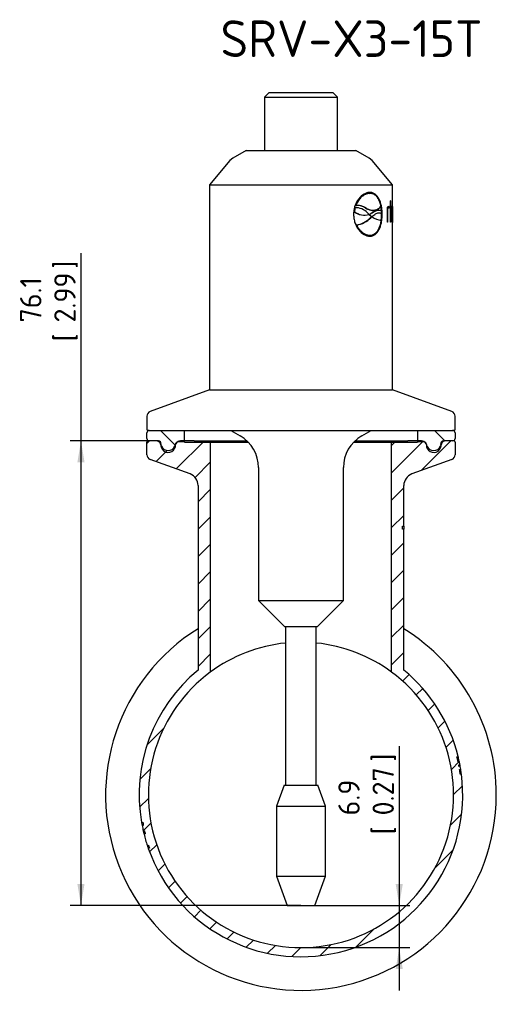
# Paper-space layout 'Sheet1' of a CAD drawing. Header units: millimetres. Extents: x 0 to 296, y -84 to 206.
# Tile 7 of 8: x 121 to 199, y 45 to 206. Entities that reach past the tile are written whole.
import ezdxf
from ezdxf.enums import TextEntityAlignment as Align

# ---------------------------------------------------------------- set-up
doc = ezdxf.new("R2010")
doc.units = ezdxf.units.MM
for name, color, linetype in [('Default', 7, 'Continuous'), ('FTP-15T-20T', 7, 'Continuous'), ('SRV-HD-X3-15T', 7, 'Continuous'), ('TC-15T-SEAL', 7, 'Continuous')]:
    doc.layers.add(name, color=color, linetype=linetype)
doc.styles.add('SEACAD_Solid_Edge_ISO', font='seiso.ttf')
doc.dimstyles.new('Rheonics_Publish', dxfattribs={"dimtxt": 3.5, "dimasz": 3.5, "dimexe": 1.75, "dimexo": 0, "dimgap": 0.875, "dimtad": 1, "dimdec": 1, "dimlfac": 1.25, "dimdsep": 46, "dimtxsty": 'SEACAD_Solid_Edge_ISO', "dimblk1": '_SE_FILLED', "dimblk2": '_SE_FILLED', "dimsah": 1, "dimcen": 1.75, "dimazin": 0, "dimtfac": 0.5, "dimtdec": 3, "dimtmove": 0, "dimatfit": 3, "dimfxl": 1, "dimarcsym": 0})
pattern_1 = [(135, (0, 0), (-2.245064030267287, -2.245064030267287), [])]

# ---------------------------------------------------------------- blocks, each defined once
blk = doc.blocks.new('SE11')
at = {"layer": 'FTP-15T-20T', "linetype": 'Continuous'}
h = blk.add_hatch(dxfattribs=at)
h.set_pattern_fill('LINE', angle=45, style=0)
h.set_pattern_definition([(45, (0, 0), (-2.245064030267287, 2.245064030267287), [])])
edge = h.paths.add_edge_path()
edge.add_line((142.0327463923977, 134.3990422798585), (148.5904027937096, 132.0122505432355))
edge.add_arc((147.9063625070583, 130.1328653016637), 2, 0, 69.99999999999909, ccw=False)
edge.add_line((149.9063625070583, 130.1328653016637), (149.9063625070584, 99.91057699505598))
edge.add_arc((166.7563625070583, 79.4575209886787), 26.5, 129.4829858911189, 189.7910476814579)
edge.add_line((140.6423487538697, 74.95104945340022), (140.8394356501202, 74.98506055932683))
edge.add_arc((166.7563625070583, 79.4575209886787), 26.3, 189.7910476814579, 190.9144113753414)
edge.add_line((140.9321000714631, 74.47781520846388), (140.7357178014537, 74.43994696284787))
edge.add_arc((166.7563625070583, 79.4575209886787), 26.5, 190.9144108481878, 192.9014659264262)
edge.add_line((140.9253422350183, 73.5407320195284), (141.120293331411, 73.58538703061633))
edge.add_arc((166.7563625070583, 79.4575209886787), 26.3, 192.9014659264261, 194.0190365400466)
edge.add_line((141.2397002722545, 73.08649686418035), (141.0456572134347, 73.03804801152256))
edge.add_arc((166.7563625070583, 79.4575209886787), 26.5, 194.0190365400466, 198.2725039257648)
edge.add_line((141.5925971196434, 71.14879596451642), (141.782512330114, 71.21150332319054))
edge.add_arc((166.7563625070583, 79.4575209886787), 26.3, 198.272503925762, 199.2970894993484)
edge.add_line((141.9339559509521, 70.76625337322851), (141.7451924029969, 70.70016008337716))
edge.add_arc((166.7563625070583, 79.4575209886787), 26.5, 199.2970894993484, 367.3831406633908)
edge.add_line((193.0366514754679, 82.86287144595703), (192.8383096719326, 82.83717068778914))
edge.add_arc((166.7563625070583, 79.4575209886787), 26.3, 7.38314066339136, 9.144833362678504)
edge.add_line((192.7220828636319, 83.63739734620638), (192.9195408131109, 83.66918347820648))
edge.add_arc((166.7563625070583, 79.4575209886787), 26.5, 9.144833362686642, 10.08138433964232)
edge.add_line((192.8472053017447, 84.09626244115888), (192.6502932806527, 84.0612530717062))
edge.add_arc((166.7563625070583, 79.4575209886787), 26.3, 10.08138433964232, 10.77684989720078)
edge.add_line((192.5925062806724, 84.37521098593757), (192.7889788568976, 84.41260786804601))
edge.add_arc((166.7563625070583, 79.4575209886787), 26.5, 10.77684989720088, 12.05324817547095)
edge.add_line((192.6721422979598, 84.99126816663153), (192.476551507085, 84.94950403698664))
edge.add_arc((166.7563625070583, 79.4575209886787), 26.3, 12.05324817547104, 13.7331159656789)
edge.add_line((192.3044999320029, 85.70113165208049), (192.4987823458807, 85.74861158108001))
edge.add_arc((166.7563625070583, 79.4575209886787), 26.5, 13.73311596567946, 50.51701410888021)
edge.add_line((183.6063625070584, 99.91057699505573), (183.6063625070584, 123.0026518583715))
edge.add_line((183.6063625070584, 123.0026518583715), (183.4063625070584, 123.0026518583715))
edge.add_line((183.4063625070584, 123.0026518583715), (183.4063625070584, 123.4945750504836))
edge.add_line((183.4063625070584, 123.4945750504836), (183.6063625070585, 123.4945750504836))
edge.add_line((183.6063625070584, 123.4945750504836), (183.6063625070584, 130.1328653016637))
edge.add_arc((185.6063625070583, 130.1328653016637), 2, 110.00000000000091, 180.0000000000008, ccw=False)
edge.add_line((184.9223222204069, 132.0122505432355), (191.4799786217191, 134.3990422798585))
edge.add_arc((191.2063625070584, 135.1507963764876), 0.800000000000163, 290.0000000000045, 360)
edge.add_line((192.0063625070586, 135.1507963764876), (192.0063625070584, 137.2406303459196))
edge.add_arc((191.8063625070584, 137.2406303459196), 0.2, 0, 90)
edge.add_line((191.8063625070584, 137.4406303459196), (190.5092933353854, 137.4406303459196))
edge.add_arc((190.5092933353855, 136.6406303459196), 0.800000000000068, 90, 156.9999999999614)
edge.add_line((189.7728894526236, 136.9532152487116), (189.6109683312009, 136.5717529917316))
edge.add_arc((188.5063625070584, 137.0406303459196), 1.199999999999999, 203.000000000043, 336.999999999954, ccw=False)
edge.add_line((187.4017566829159, 136.5717529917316), (187.2398355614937, 136.9532152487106))
edge.add_arc((186.5034316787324, 136.6406303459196), 0.799999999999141, 22.99999999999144, 90)
edge.add_line((186.5034316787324, 137.4406303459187), (184.2563625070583, 137.4406303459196))
edge.add_line((184.2563625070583, 137.4406303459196), (184.2563625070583, 137.4575209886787))
edge.add_line((184.2563625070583, 137.4575209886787), (181.6063625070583, 137.4575209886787))
edge.add_line((181.6063625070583, 137.4575209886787), (181.6063625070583, 99.56914697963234))
edge.add_arc((166.7563625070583, 79.4575209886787), 25, -233.55862284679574, 53.55862284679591, ccw=False)
edge.add_line((151.9063625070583, 99.56914697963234), (151.9063625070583, 137.4575209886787))
edge.add_line((151.9063625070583, 137.4575209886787), (149.2563625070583, 137.4575209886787))
edge.add_line((149.2563625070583, 137.4575209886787), (149.2563625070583, 137.4406303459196))
edge.add_line((149.2563625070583, 137.4406303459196), (147.0092933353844, 137.4406303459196))
edge.add_arc((147.0092933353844, 136.6406303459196), 0.799999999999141, 90, 157.0000000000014)
edge.add_line((146.2728894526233, 136.9532152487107), (146.1109683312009, 136.5717529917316))
edge.add_arc((145.0063625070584, 137.0406303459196), 1.199999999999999, 203.000000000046, 336.999999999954, ccw=False)
edge.add_line((143.9017566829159, 136.5717529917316), (143.7398355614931, 136.9532152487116))
edge.add_arc((143.0034316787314, 136.6406303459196), 0.800000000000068, 23.00000000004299, 90)
edge.add_line((143.0034316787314, 137.4406303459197), (141.7063625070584, 137.4406303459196))
edge.add_arc((141.7063625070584, 137.2406303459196), 0.2, 90, 180)
edge.add_line((141.5063625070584, 137.2406303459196), (141.5063625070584, 135.1507963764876))
edge.add_arc((142.3063625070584, 135.1507963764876), 0.800000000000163, 179.999999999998, 249.9999999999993)
at = {"layer": 'TC-15T-SEAL', "linetype": 'Continuous'}
h = blk.add_hatch(dxfattribs=at)
h.set_pattern_fill('LINE', angle=135, style=0)
h.set_pattern_definition(pattern_1)
edge = h.paths.add_edge_path()
edge.add_arc((145.0063625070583, 136.7406291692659), 1.200000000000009, 169.1930771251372, 169.7959058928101)
edge.add_arc((145.0063625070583, 136.7406291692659), 1.200000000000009, 169.7959058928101, 177.4642959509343)
edge.add_arc((145.0063625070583, 136.7406291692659), 1.200000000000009, 177.4642959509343, 270)
edge.add_arc((145.0063625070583, 136.7406291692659), 1.200000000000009, 270, 362.5357040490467)
edge.add_arc((145.0063625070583, 136.7406291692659), 1.200000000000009, 2.535704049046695, 4.077313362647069)
edge.add_arc((146.6023129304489, 136.8543931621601), 0.3999999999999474, 109.22293410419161, 184.0773133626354, ccw=False)
edge.add_arc((146.6023129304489, 136.8543931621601), 0.3999999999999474, 90, 109.22293410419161, ccw=False)
edge.add_line((146.6023129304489, 137.2543931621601), (146.6075487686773, 137.2543588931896))
edge.add_line((146.6075487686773, 137.2543588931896), (147.6563625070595, 137.2406291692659))
edge.add_line((147.6563625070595, 137.2406291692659), (147.6563625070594, 137.4406303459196))
edge.add_line((147.6563625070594, 137.4406303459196), (147.6563625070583, 139.1406303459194))
edge.add_line((147.6563625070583, 139.1406303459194), (147.0092933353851, 139.1406303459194))
edge.add_line((147.0092933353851, 139.1406303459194), (143.4347391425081, 139.1406303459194))
edge.add_line((143.4347391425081, 139.1406303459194), (141.9063625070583, 139.1406291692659))
edge.add_arc((141.9063625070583, 138.7406291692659), 0.4000000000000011, 90, 180)
edge.add_line((141.5063625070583, 138.7406291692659), (141.5063625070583, 137.8406291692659))
edge.add_arc((141.9063625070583, 137.8406291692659), 0.3999999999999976, 180, 270)
edge.add_line((141.9063625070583, 137.4406291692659), (143.0034316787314, 137.4406303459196))
edge.add_line((143.0034316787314, 137.4406303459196), (143.4347391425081, 137.4406291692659))
edge.add_arc((143.4347391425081, 137.0406291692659), 0.3999999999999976, -10.806922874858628, 90, ccw=False)
h = blk.add_hatch(dxfattribs=at)
h.set_pattern_fill('LINE', angle=135, style=0)
h.set_pattern_definition(pattern_1)
edge = h.paths.add_edge_path()
edge.add_arc((191.6063625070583, 138.7406291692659), 0.3999999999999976, 0, 90)
edge.add_line((191.6063625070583, 139.1406291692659), (190.0779858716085, 139.1406303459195))
edge.add_line((190.0779858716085, 139.1406303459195), (186.5034316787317, 139.1406303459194))
edge.add_line((186.5034316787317, 139.1406303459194), (185.8563625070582, 139.1406303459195))
edge.add_line((185.8563625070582, 139.1406303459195), (185.8563625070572, 137.4406303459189))
edge.add_line((185.8563625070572, 137.4406303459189), (185.8563625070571, 137.2406291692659))
edge.add_line((185.8563625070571, 137.2406291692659), (186.9051762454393, 137.2543588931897))
edge.add_line((186.9051762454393, 137.2543588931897), (186.9104120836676, 137.2543931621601))
edge.add_arc((186.9104120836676, 136.8543931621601), 0.4000000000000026, 70.77706589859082, 90, ccw=False)
edge.add_arc((186.9104120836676, 136.8543931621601), 0.4000000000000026, -4.077313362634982, 70.77706589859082, ccw=False)
edge.add_arc((188.5063625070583, 136.7406291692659), 1.199999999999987, 175.9226866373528, 177.4642959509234)
edge.add_arc((188.5063625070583, 136.7406291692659), 1.199999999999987, 177.4642959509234, 270)
edge.add_arc((188.5063625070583, 136.7406291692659), 1.199999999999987, 270, 362.5357040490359)
edge.add_arc((188.5063625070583, 136.7406291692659), 1.199999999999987, 2.535704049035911, 10.20409410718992)
edge.add_arc((188.5063625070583, 136.7406291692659), 1.199999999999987, 10.20409410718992, 10.80692287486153)
edge.add_arc((190.0779858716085, 137.0406291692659), 0.4000000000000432, 90, 190.8069228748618, ccw=False)
edge.add_line((190.0779858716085, 137.440629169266), (190.5092933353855, 137.4406303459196))
edge.add_line((190.5092933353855, 137.4406303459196), (191.6063625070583, 137.4406303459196))
edge.add_arc((191.6063625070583, 137.8406291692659), 0.4000000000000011, 270, 360)
edge.add_line((192.0063625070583, 137.8406291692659), (192.0063625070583, 138.7406291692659))
at = {"layer": 'FTP-15T-20T', "color": 7, "linetype": 'Continuous'}
for p, q in [((141.5063625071, 135.1507963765), (141.5063625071, 137.2406303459)), ((143.0034316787, 137.4406303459), (141.7063625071, 137.4406303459)), ((149.2563625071, 137.4406303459), (147.0092933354, 137.4406303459)), ((149.2563625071, 137.4406303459), (149.2563625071, 137.4575209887)), ((149.2563625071, 137.4575209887), (151.9063625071, 137.4575209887)), ((151.9063625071, 137.4575209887), (157.8793595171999, 137.4575209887)), ((151.9063625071, 137.4575209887), (151.9063625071, 99.5691469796)), ((175.6333654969, 137.4575209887), (181.6063625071, 137.4575209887)), ((181.6063625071, 99.5691469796), (181.6063625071, 137.4575209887)), ((181.6063625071, 137.4575209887), (184.2563625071, 137.4575209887)), ((184.2563625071, 137.4575209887), (184.2563625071, 137.4406303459)), ((186.5034316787, 137.4406303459), (184.2563625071, 137.4406303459)), ((191.8063625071, 137.4406303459), (190.5092933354, 137.4406303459)), ((192.0063625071, 137.2406303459), (192.0063625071, 135.1507963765)), ((143.9017566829, 136.5717529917), (143.7398355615, 136.9532152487)), ((146.1109683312, 136.5717529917), (146.2728894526, 136.9532152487)), ((187.2398355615, 136.9532152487), (187.4017566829, 136.5717529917)), ((189.7728894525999, 136.9532152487), (189.6109683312, 136.5717529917)), ((148.5904027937, 132.0122505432), (142.0327463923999, 134.3990422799)), ((191.4799786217, 134.3990422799), (184.9223222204, 132.0122505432)), ((149.9063625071, 130.1328653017), (149.9063625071, 99.91057699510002)), ((183.6063625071, 123.4945750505), (183.6063625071, 130.1328653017)), ((183.4063625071, 123.0026518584), (183.4063625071, 123.4945750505)), ((183.4063625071, 123.4945750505), (183.6063625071, 123.4945750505)), ((183.6063625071, 123.0026518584), (183.4063625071, 123.0026518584)), ((183.6063625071, 99.91057699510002), (183.6063625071, 123.0026518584)), ((192.304499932, 85.70113165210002), (192.4987823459, 85.7486115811)), ((140.7584078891, 84.59136513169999), (140.7597266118, 84.59803867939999)), ((192.672142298, 84.9912681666), (192.4765515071, 84.949504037)), ((192.5925062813, 84.3752109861), (192.7889788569, 84.412607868)), ((192.8472053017, 84.0962624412), (192.6502932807, 84.0612530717)), ((192.8472053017, 84.0962624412), (192.7885888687, 84.4125336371)), ((192.7220828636, 83.6373973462), (192.9195408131, 83.6691834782)), ((193.0366514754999, 82.86287144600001), (192.8383096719, 82.8371706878)), ((193.0283496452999, 82.9260721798), (193.0276291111, 82.931790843)), ((140.6423487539, 74.9510494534), (140.8394356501, 74.9850605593)), ((140.9321000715, 74.4778152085), (140.7357178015, 74.4399469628)), ((140.925342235, 73.5407320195), (141.1202933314, 73.5853870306)), ((141.1800497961, 73.3303496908), (140.9855531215, 73.2837552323)), ((141.2287925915, 73.1353538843), (141.0323204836, 73.0866955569)), ((141.2397002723, 73.0864968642), (141.0456572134, 73.0380480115)), ((141.5925971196, 71.1487959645), (141.7825123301, 71.21150332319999)), ((141.6103981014, 71.0911869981), (141.8025322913, 71.1551136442)), ((141.933955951, 70.7662533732), (141.745192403, 70.70016008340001))]:
    blk.add_line(p, q, dxfattribs=at)
for centre, radius, start, end in [((141.7063625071, 137.2406303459), 0.2000000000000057, 90, 180), ((143.0034316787, 136.6406303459), 0.8000000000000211, 23, 90), ((147.0092933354, 136.6406303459), 0.7999999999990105, 90, 157), ((186.5034316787, 136.6406303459), 0.7999999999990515, 23, 90), ((190.5092933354, 136.6406303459), 0.8000000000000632, 90, 157), ((191.8063625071, 137.2406303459), 0.1999999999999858, 0, 90), ((145.0063625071, 137.0406303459), 1.199999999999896, 203, 337), ((188.5063625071, 137.0406303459), 1.199999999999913, 203, 337), ((142.3063625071, 135.1507963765), 0.8000000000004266, 180, 250), ((191.2063625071, 135.1507963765), 0.8000000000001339, 290, 0), ((147.9063625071, 130.1328653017), 2, 0, 70), ((185.6063625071, 130.1328653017), 1.999999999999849, 110, 180), ((246.5010730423, 121.3751881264), 62.9304092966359, 178.0700126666, 178.5171704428), ((166.7563625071, 79.45752098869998), 32.0000000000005, 121.7734896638, 0), ((166.7563625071, 79.45752098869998), 32.0000000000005, 0, 58.22651033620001), ((166.7563625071, 79.45752098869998), 25.00000000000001, 95.76211760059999, 126.4413771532), ((166.7563625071, 79.45752098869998), 25.00000000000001, 53.5586228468, 84.2376306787), ((166.7563625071, 79.45752098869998), 26.5, 129.4829858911, 189.7910476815), ((166.7563625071, 79.45752098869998), 25, 126.4413771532, 53.5586228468), ((166.7563625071, 79.45752098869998), 26.5, 13.7331159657, 50.5170141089), ((166.7563625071, 79.45752098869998), 26.3, 12.0532481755, 13.7331159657), ((166.756362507, 79.45752098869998), 26.50000000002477, 12.0532481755, 13.7384506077), ((166.7563625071, 79.45752098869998), 26.30000000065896, 10.0813843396, 10.7768498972), ((166.7563625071, 79.45752098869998), 26.50000000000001, 10.7768498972, 12.0532481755), ((166.756362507, 79.45752098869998), 26.50000000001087, 10.5511881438, 10.7769706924), ((166.756362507, 79.45752098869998), 26.50000000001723, 10.0939302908, 10.5511881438), ((166.7563625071, 79.45752098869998), 26.49999999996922, 9.1448333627, 10.0813843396), ((166.7563625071, 79.45752098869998), 26.49999999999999, 199.2970894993, 7.3831406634), ((166.7563625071, 79.45752098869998), 26.3, 7.3831406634, 9.1448333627), ((166.7563625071, 79.45752098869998), 26.49999999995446, 7.377621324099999, 9.1448333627), ((166.7596765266, 79.45823997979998), 26.50338801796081, 189.7913610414, 190.9145799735), ((166.7563599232, 79.457527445), 26.50000000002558, 190.7777758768, 190.9126765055), ((166.7563625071, 79.45752098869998), 26.50000000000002, 190.9144108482, 192.9014659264), ((166.7563625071, 79.45752098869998), 26.3, 189.7910476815, 190.9144113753), ((166.7596765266, 79.45823997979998), 26.50338801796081, 193.4719696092, 193.9138073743), ((166.7563625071, 79.45752098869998), 26.5, 194.01903654, 198.2725039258), ((166.7563625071, 79.45752098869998), 26.29999999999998, 192.9014659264, 194.01903654), ((166.7578028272, 79.4526901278), 26.49999999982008, 198.2616093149, 198.3942387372), ((166.7574009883, 79.4540578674), 26.49999999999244, 198.400305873, 199.3023278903), ((166.7563625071, 79.45752098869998), 26.29999999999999, 198.2725039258, 199.2970894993)]:
    blk.add_arc(centre, radius, start, end, dxfattribs=at)
blk.add_open_spline([(140.9245481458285, 73.54414769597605), (140.9261984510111, 73.5369525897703), (140.9289292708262, 73.52506883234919), (140.9380420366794, 73.4855133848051), (140.9450927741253, 73.45503093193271), (140.9629374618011, 73.37880759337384), (140.9741693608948, 73.33127383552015), (140.9855531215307, 73.28375523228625)], degree=3, knots=[0.3160010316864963, 0.3160010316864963, 0.3160010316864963, 0.3160010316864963, 0.499999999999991, 0.499999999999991, 0.7499999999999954, 0.7499999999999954, 1, 1, 1, 1], dxfattribs=at)
blk.add_open_spline([(141.0327519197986, 73.08975812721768), (141.0327391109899, 73.0898020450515), (141.0370654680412, 73.07245891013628), (141.0456572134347, 73.03804801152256)], degree=3, dxfattribs=at)
at = {"layer": 'SRV-HD-X3-15T', "color": 7, "linetype": 'Continuous'}
for p, q in [((161.5563625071, 194.4967865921), (160.7563625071, 193.6967865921)), ((160.7563625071, 193.6967865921), (172.7563625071, 193.6967865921)), ((160.7563625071, 193.6967865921), (160.7563625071, 184.9967865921)), ((161.5563625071, 194.4967865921), (171.9563625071, 194.4967865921)), ((172.7563625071, 193.6967865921), (171.9563625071, 194.4967865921)), ((172.7563625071, 184.9967865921), (172.7563625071, 193.6967865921)), ((157.7563625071, 184.9967865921), (155.5763625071, 183.7381630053)), ((157.7563625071, 184.9967865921), (175.7563625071, 184.9967865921)), ((177.9363625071, 183.7381630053), (175.7563625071, 184.9967865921)), ((155.1127610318, 183.3467865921), (151.7563625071, 179.3467865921)), ((155.5763625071, 183.7381630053), (155.1127610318, 183.3467865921)), ((178.3999639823, 183.3467865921), (177.9363625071, 183.7381630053)), ((181.7563625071, 179.3467865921), (178.3999639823, 183.3467865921)), ((151.7563625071, 179.3467865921), (181.7563625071, 179.3467865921)), ((151.7563625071, 179.3467865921), (151.7563625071, 145.7713252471)), ((181.7563625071, 175.8028660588), (181.7563625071, 179.3467865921)), ((177.9526428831, 177.971945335), (178.0360960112, 177.9699089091)), ((175.6764287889, 175.9962944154), (175.7640322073, 175.994156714)), ((181.1038037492, 175.8122009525), (181.2000438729, 175.8122488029)), ((181.4313860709, 176.7327839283), (181.3711762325, 176.7327839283)), ((181.3711762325, 176.7327839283), (181.3711762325, 173.2332863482)), ((181.4313860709, 176.7327839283), (181.4313860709, 175.6558865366)), ((175.4347173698, 174.9687794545), (175.5229488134, 174.966626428)), ((175.5491999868, 175.603794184), (175.6371296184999, 175.6016485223)), ((175.9299755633, 175.6216418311), (175.8427801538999, 175.6237695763)), ((177.0973872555, 174.3926335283), (177.1820161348, 174.3905684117)), ((177.2732878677, 175.5917075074), (177.3576296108, 175.5896493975)), ((177.908597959, 174.4974353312), (177.9494766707, 174.4964378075)), ((177.9150607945, 174.5255938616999), (177.9766877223, 174.5210883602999)), ((177.9494766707, 174.4964378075), (177.922479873, 174.501531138)), ((178.3008452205, 174.1463616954), (178.3307863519, 174.146361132)), ((178.3008452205, 174.1463616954), (178.383976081, 174.1443331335)), ((178.3133285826, 174.1580839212), (178.3964497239, 174.1560555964)), ((178.3307863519, 174.146361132), (178.4138941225, 174.1443331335)), ((178.3664322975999, 174.7733834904), (178.4495135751, 174.7713561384)), ((178.383976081, 174.1443331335), (178.4138941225, 174.1443331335)), ((178.4513671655, 175.2102460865), (178.5224712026, 175.2085110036)), ((178.5276424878, 175.2083848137), (178.5343906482, 175.2082201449)), ((179.5131538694, 175.1924433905), (179.4302781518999, 175.1944657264)), ((179.8992072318, 174.6549484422), (179.9824624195, 174.6529168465)), ((179.9667336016, 174.5366871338), (180.0553938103, 174.5366871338)), ((180.8640168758, 175.4908172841), (180.9586991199, 175.4908172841)), ((180.8666074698, 175.6512865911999), (180.8666074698, 173.2332860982)), ((180.9586991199, 175.4908172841), (180.9586991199, 173.2332860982)), ((181.0350274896, 175.5899553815), (181.1308574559, 175.5899553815)), ((181.3711762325, 175.6558865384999), (181.4313860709, 175.6558865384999)), ((181.3711762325, 175.4198054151), (181.4313860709, 175.4198054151)), ((181.4313860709, 175.4198054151), (181.4313860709, 173.2332860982)), ((181.4459970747, 175.5851033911), (181.5445852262, 175.5851033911)), ((181.6464923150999, 174.9854486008), (181.6777288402, 174.9854486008)), ((181.6466652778, 174.9711693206), (181.6466652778, 173.2332863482)), ((181.6777288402, 174.9854486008), (181.6777288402, 173.2332860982)), ((181.7302147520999, 174.5695434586), (181.742917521, 174.5694510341)), ((181.7304723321, 174.3569705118), (181.7435056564, 174.3568577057)), ((181.7563625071, 174.6615868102), (181.7563625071, 175.5791524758)), ((181.7563625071, 173.4634739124), (181.7563625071, 174.4490749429)), ((175.8014759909, 172.7875805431), (175.888768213, 172.7854504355)), ((178.1056261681, 173.9546101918), (178.1889257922, 173.9525775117)), ((180.9586991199, 173.2332860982), (180.8666074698, 173.2332860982)), ((181.4313860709, 173.2332860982), (181.3711762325, 173.2332860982)), ((181.6777288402, 173.2332860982), (181.6466652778, 173.2332860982)), ((181.7563625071, 145.7713252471), (181.7563625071, 173.2190331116)), ((177.9526428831, 171.1059877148), (178.0360960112, 171.1039512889)), ((151.7563625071, 145.7713252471), (142.0327463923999, 142.232218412)), ((151.7563625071, 145.7713252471), (181.7563625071, 145.7713252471)), ((191.4799786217, 142.232218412), (181.7563625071, 145.7713252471)), ((141.5063625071, 141.4804643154), (141.5063625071, 139.3406303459)), ((192.0063625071, 139.3406303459), (192.0063625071, 141.4804643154)), ((141.7063625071, 139.1406303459), (191.8063625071, 139.1406303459)), ((155.2601364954, 139.1406303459), (156.8063625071, 138.2479163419)), ((176.7063625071, 138.2479163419), (178.2525885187, 139.1406303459)), ((159.8063625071, 133.0517639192), (159.8063625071, 111.2967865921)), ((173.7063625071, 111.2967865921), (173.7063625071, 133.0517639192)), ((159.8063625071, 111.2967865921), (173.7063625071, 111.2967865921)), ((159.8063625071, 111.2967865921), (164.0563625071, 107.0467865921)), ((169.4563625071, 107.0467865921), (173.7063625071, 111.2967865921)), ((164.0563625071, 107.0467865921), (169.4563625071, 107.0467865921)), ((164.2468425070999, 107.0467865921), (164.2468425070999, 81.0442465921)), ((169.2658825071, 81.0442465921), (169.2658825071, 107.0467865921)), ((164.0063625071, 81.0442465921), (162.7563625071, 77.60989981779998)), ((164.0063625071, 81.0442465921), (169.5063625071, 81.0442465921)), ((170.7563625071, 77.60989981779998), (169.5063625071, 81.0442465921)), ((162.7563625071, 77.60989981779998), (170.7563625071, 77.60989981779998)), ((162.7563625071, 77.60989981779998), (162.7563625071, 66.1765085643)), ((170.7563625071, 66.1765085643), (170.7563625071, 77.60989981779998)), ((162.7563625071, 66.1765085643), (170.7563625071, 66.1765085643)), ((162.7563625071, 66.1765085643), (164.5063625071, 61.3684230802)), ((169.0063625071, 61.3684230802), (170.7563625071, 66.1765085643)), ((164.5063625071, 61.3684230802), (169.0063625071, 61.3684230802))]:
    blk.add_line(p, q, dxfattribs=at)
for centre, radius, start, end in [((175.9564044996, 173.4107042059), 2.590604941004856, 57.2559436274, 94.2585711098), ((175.9078384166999, 173.5560370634), 2.4512050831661, 56.1478106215, 88.43359492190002), ((181.1865803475, 175.4518546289), 0.3770354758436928, 97.05432960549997, 148.0656326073), ((-60.6238851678, 192.3573029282), 242.2932436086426, 356.0318077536, 356.0845987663), ((-62.1499108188, 192.4691366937), 243.919356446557, 356.0285851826, 356.0844715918), ((210.0235592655, 174.6252763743), 28.29384755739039, 177.5978720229, 180.2365608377), ((179.6166349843, 174.5426761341), 4.203569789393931, 165.3784922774, 174.1821053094), ((177.1090875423, 177.1768937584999), 2.771152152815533, 232.8276645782, 269.764088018), ((179.7147785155, 174.5406863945), 4.213414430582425, 165.4156050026, 174.1979774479), ((177.1937857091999, 177.1644417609), 2.76081295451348, 232.756950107, 285.304088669), ((175.7836000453, 173.1179133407), 2.488050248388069, 41.64808938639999, 93.3749286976), ((181.5932834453, 178.8745457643), 5.695849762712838, 226.0860568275, 229.7763868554), ((181.3317883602, 178.5896601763), 5.361899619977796, 229.9042237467, 235.7402230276), ((177.158729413, 176.4846525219), 2.094513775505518, 291.0161771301, 305.2119673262), ((181.4090226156, 178.5756795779), 5.348707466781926, 229.6992047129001, 235.7202663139), ((177.2418545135, 176.4811779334), 2.093306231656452, 290.5509098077, 305.2338278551), ((183.4721536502, 168.686287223), 7.520295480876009, 133.4441338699, 135.5290666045), ((183.5436850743, 168.7008935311), 7.500242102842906, 133.4671828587, 135.5567930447), ((180.4965944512, 177.1602778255), 3.665182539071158, 235.3724703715, 260.8646424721), ((172.9621479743, 174.5434222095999), 7.021168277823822, 0.8935599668, 4.061106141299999), ((181.0480690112, 175.3703956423), 0.2199467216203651, 93.39928997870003, 146.8040763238), ((181.1463262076, 175.3640432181), 0.2264411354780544, 93.91706640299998, 145.9542708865), ((181.1314323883, 175.4875956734), 0.1023613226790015, 59.29294599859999, 90.3218146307), ((205.0840099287, 174.2621567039), 23.35535582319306, 179.3957579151, 182.5722719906), ((210.9599577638, 174.7399190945), 29.21753528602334, 178.305271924, 180.3336701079), ((175.2024827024, 176.8283550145), 4.084929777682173, 278.4319643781, 315.2915762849), ((175.2873056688, 176.8209269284), 4.080052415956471, 278.4771745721, 315.3303743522), ((142.3063625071, 141.4804643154), 0.7999999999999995, 110, 180), ((191.2063625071, 141.4804643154), 0.8000000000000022, 0, 70), ((141.7063625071, 139.3406303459), 0.1999999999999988, 180, 270), ((191.8063625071, 139.3406303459), 0.2000000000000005, 270, 0), ((153.8063625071, 133.0517639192), 6, 0, 60), ((179.7063625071, 133.0517639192), 6, 120, 180)]:
    blk.add_arc(centre, radius, start, end, dxfattribs=at)
for centre, major_axis, ratio, start_param, end_param in [((166.756362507, 174.4894287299), (-14.99999874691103, 0.0412648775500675), 0.1485900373, 3.100600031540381, 3.199436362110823), ((166.7563625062, 174.6807818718), (-14.99999973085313, 0.0196081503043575), 0.1451453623, 3.09944305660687, 3.141782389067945)]:
    blk.add_ellipse(centre, major_axis=major_axis, ratio=ratio, start_param=start_param, end_param=end_param, dxfattribs=at)
for points, knots in [([(178.0360960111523, 178.1201698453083), (177.9330432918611, 178.1156283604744), (177.8541576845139, 178.1098960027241), (177.7883431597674, 178.1012415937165), (177.7635860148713, 178.0975714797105), (177.7249037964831, 178.0908272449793), (177.7053075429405, 178.0870073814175), (177.6457434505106, 178.074204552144), (177.6050003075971, 178.0638783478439), (177.3959820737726, 178.0032924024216), (177.2420904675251, 177.9367577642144), (176.7751704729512, 177.6689410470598), (176.4726372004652, 177.4023779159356), (175.9557048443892, 176.7363207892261), (175.7436710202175, 176.3418904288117), (175.5249400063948, 175.6907328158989), (175.4703351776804, 175.4691893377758), (175.4129187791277, 175.1190279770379), (175.3983513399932, 174.9993279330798), (175.3882152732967, 174.8600426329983), (175.3874738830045, 174.8465651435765), (175.3848870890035, 174.7978588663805), (175.3836543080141, 174.7710484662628), (175.380137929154, 174.6832454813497), (175.3780362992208, 174.6148811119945), (175.3761775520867, 174.5366875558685)], [0, 0, 0, 0, 0.0625, 0.0625, 0.078125, 0.078125, 0.09375, 0.09375, 0.1249999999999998, 0.1249999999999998, 0.2499999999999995, 0.2499999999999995, 0.5, 0.5, 0.7499999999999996, 0.7499999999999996, 0.8750000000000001, 0.8750000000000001, 0.9374999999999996, 0.9374999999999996, 0.953125, 0.953125, 0.9687500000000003, 0.9687500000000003, 1, 1, 1, 1]), ([(177.952642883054, 177.9719453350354), (177.8969841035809, 177.9701759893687), (177.7793263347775, 177.9664357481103), (177.5891342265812, 177.9336392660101), (177.3787780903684, 177.8726986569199), (177.1498840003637, 177.7744649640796), (176.9060272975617, 177.6317943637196), (176.6390805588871, 177.4297994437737), (176.3744405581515, 177.1697722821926), (176.1352328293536, 176.8677986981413), (175.943503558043, 176.565298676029), (175.7913877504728, 176.2777663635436), (175.7129643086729, 176.0857500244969), (175.6764287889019, 175.9962944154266)], [0, 0, 0, 0, 0.0647156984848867, 0.1368032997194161, 0.2162629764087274, 0.3031244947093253, 0.3974548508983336, 0.4992549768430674, 0.6222874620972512, 0.7338064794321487, 0.8338704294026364, 0.9226043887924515, 1, 1, 1, 1]), ([(178.0360960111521, 177.9699089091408), (177.9911106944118, 177.9675562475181), (177.9019709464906, 177.9628943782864), (177.767346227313, 177.9433603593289), (177.6339778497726, 177.9146319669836), (177.5018459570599, 177.8758504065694), (177.3711427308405, 177.8272371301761), (177.2419987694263, 177.7687319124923), (177.1145541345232, 177.7003498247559), (176.9889417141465, 177.6220889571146), (176.8652830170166, 177.5339489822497), (176.7036114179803, 177.4036128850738), (176.5091463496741, 177.2181884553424), (176.2920701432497, 176.9613407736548), (176.0941924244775, 176.6709758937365), (175.9142929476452, 176.3487325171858), (175.8146625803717, 176.113631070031), (175.7640322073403, 175.9941567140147)], [0, 0, 0, 0, 0.0525613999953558, 0.104151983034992, 0.1549063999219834, 0.2049660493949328, 0.2544782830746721, 0.3035953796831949, 0.3524733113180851, 0.4012703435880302, 0.4501455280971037, 0.4992571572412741, 0.597425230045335, 0.695353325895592, 0.794294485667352, 0.8954641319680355, 1, 1, 1, 1]), ([(179.7227617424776, 176.3871943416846), (179.7165922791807, 176.4081147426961), (179.6935122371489, 176.4843454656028), (179.6506488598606, 176.6131685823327), (179.5909684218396, 176.7702943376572), (179.5254591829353, 176.922106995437), (179.4306718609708, 177.1162017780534), (179.3004385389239, 177.3392159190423), (179.1253342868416, 177.5702270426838), (178.9321335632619, 177.7613830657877), (178.7198874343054, 177.9127787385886), (178.4873653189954, 178.0235589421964), (178.2343636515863, 178.0970347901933), (178.0532147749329, 178.1123598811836), (177.9608977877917, 178.1201698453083)], [0.3463424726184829, 0.3463424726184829, 0.3463424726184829, 0.3463424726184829, 0.3593929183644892, 0.394202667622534, 0.4292470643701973, 0.4646349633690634, 0.5004720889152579, 0.5718460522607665, 0.6417254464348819, 0.7110018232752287, 0.7805899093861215, 0.8513923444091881, 0.9242666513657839, 1, 1, 1, 1]), ([(180.0553938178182, 174.5366871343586), (180.0532939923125, 174.6929855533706), (180.050641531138, 174.8100562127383), (180.0466306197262, 174.9073601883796), (180.0449301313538, 174.9438532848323), (180.0418016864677, 175.0006732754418), (180.0400286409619, 175.0293719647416), (180.0340803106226, 175.1163341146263), (180.0292760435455, 175.1754636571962), (180.0010120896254, 175.4768852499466), (179.9698216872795, 175.6931381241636), (179.8416870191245, 176.3370777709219), (179.7115326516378, 176.7363160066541), (179.3629311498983, 177.4023807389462), (179.14671397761, 177.6669385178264), (178.7639854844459, 177.9377580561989), (178.6300301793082, 178.0048301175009), (178.4117354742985, 178.0752262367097), (178.3359592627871, 178.0930563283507), (178.2466384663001, 178.1054513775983), (178.2379569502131, 178.1063591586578), (178.2065501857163, 178.1095228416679), (178.1892181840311, 178.1110303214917), (178.1322466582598, 178.1153296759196), (178.087636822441, 178.1178984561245), (178.0360960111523, 178.1201698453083)], [0, 0, 0, 0, 0.0625000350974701, 0.0625000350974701, 0.0781250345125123, 0.0781250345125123, 0.0937500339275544, 0.0937500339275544, 0.1250000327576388, 0.1250000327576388, 0.2500000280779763, 0.2500000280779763, 0.5000000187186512, 0.5000000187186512, 0.7500000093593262, 0.7500000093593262, 0.8750000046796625, 0.8750000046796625, 0.9375000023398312, 0.9375000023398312, 0.9531250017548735, 0.9531250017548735, 0.9687500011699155, 0.9687500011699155, 1, 1, 1, 1]), ([(179.8593198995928, 175.8514995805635), (179.8448859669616, 175.915973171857), (179.8162985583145, 176.0436676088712), (179.7671962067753, 176.2275469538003), (179.7139059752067, 176.4031314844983), (179.6558382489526, 176.5700461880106), (179.5929565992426, 176.7283811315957), (179.5250692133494, 176.8781040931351), (179.452014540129, 177.019215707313), (179.373614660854, 177.1517064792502), (179.2896814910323, 177.2755790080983), (179.1702825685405, 177.4290538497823), (179.0082527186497, 177.5972641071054), (178.7942419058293, 177.7574696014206), (178.5609240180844, 177.8735408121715), (178.3082333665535, 177.949058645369), (178.127807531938, 177.9628822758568), (178.0360960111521, 177.9699089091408)], [0, 0, 0, 0, 0.0526883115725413, 0.1043528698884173, 0.1551371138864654, 0.2051920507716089, 0.2546753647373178, 0.3037502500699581, 0.3525839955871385, 0.4013463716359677, 0.4502078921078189, 0.4993380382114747, 0.5978864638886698, 0.6958751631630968, 0.7946774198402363, 0.895633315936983, 1, 1, 1, 1]), ([(177.3576296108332, 175.589649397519), (177.4373579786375, 175.5447329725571), (177.5957740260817, 175.4554864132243), (177.8328422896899, 175.3532596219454), (178.2216701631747, 175.2243944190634), (178.7539521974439, 175.1691341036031), (179.2606926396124, 175.3475687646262), (179.619824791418, 175.5982587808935), (179.778869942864, 175.7664322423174), (179.8593198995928, 175.8514995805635)], [0, 0, 0, 0, 0.0846512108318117, 0.1681974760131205, 0.2510841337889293, 0.499579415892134, 0.748416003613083, 0.8727410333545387, 1, 1, 1, 1]), ([(179.9458800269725, 175.0566241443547), (179.9433713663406, 175.0931859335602), (179.9356243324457, 175.196576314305), (179.9197480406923, 175.3647261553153), (179.8962414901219, 175.5589538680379), (179.8725396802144, 175.7172508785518), (179.856411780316, 175.810502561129), (179.8507856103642, 175.8415756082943)], [0.093168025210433, 0.093168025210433, 0.093168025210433, 0.093168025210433, 0.1129501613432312, 0.1492193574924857, 0.184957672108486, 0.2202677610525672, 0.2380567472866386, 0.2380567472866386, 0.2380567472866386, 0.2380567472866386]), ([(181.2001086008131, 175.8129206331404), (181.1993291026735, 175.8173244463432), (181.1977789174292, 175.8181606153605), (181.1933237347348, 175.8198794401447), (181.1915579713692, 175.8203602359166), (181.1826569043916, 175.8225835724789), (181.1788077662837, 175.8231916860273), (181.1605227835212, 175.8256158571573), (181.1558374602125, 175.8257997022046), (181.1402772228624, 175.8260359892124), (181.1402769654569, 175.8260359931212), (181.1402767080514, 175.82603599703), (181.1402764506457, 175.8260360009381)], [0, 0, 0, 0, 0.0583069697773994, 0.0583069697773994, 0.1928332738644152, 0.1928332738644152, 0.4618858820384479, 0.4618858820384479, 0.9999910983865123, 0.9999910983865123, 0.9999910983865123, 1, 1, 1, 1]), ([(181.553800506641, 175.5831670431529), (181.5515794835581, 175.6016199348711), (181.5461895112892, 175.6406538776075), (181.5363894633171, 175.6925224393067), (181.5240947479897, 175.737842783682), (181.5117570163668, 175.768466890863), (181.503377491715, 175.7829759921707), (181.5000204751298, 175.7880043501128)], [0.4573910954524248, 0.4573910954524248, 0.4573910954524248, 0.4573910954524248, 0.5128271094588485, 0.5824837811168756, 0.6553814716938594, 0.7326877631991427, 0.7825186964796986, 0.7825186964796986, 0.7825186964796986, 0.7825186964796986]), ([(181.6777288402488, 174.9854486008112), (181.6775572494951, 175.0563233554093), (181.6773125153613, 175.1038966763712), (181.6751534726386, 175.2241054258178), (181.6734484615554, 175.2831699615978), (181.6665607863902, 175.4427448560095), (181.6585758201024, 175.5455046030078), (181.6357933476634, 175.6974261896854), (181.6229912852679, 175.7444228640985), (181.5964118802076, 175.7948300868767), (181.5888807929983, 175.8038554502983), (181.5745373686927, 175.8149185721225), (181.5718090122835, 175.8160527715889), (181.56236264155, 175.8193707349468), (181.5569749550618, 175.820528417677), (181.5508505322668, 175.821184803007)], [0, 0, 0, 0, 0.125, 0.125, 0.25, 0.25, 0.5, 0.5, 0.7500000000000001, 0.7500000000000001, 0.875, 0.875, 0.9375000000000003, 0.9375000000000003, 1, 1, 1, 1]), ([(175.3761775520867, 174.5366875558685), (175.3798933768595, 174.3804003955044), (175.3845833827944, 174.2633381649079), (175.3916606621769, 174.1660413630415), (175.3946598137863, 174.1295519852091), (175.4001713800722, 174.0727368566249), (175.4032926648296, 174.0440405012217), (175.4137512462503, 173.9570850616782), (175.4221834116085, 173.8979596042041), (175.4716109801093, 173.5965564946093), (175.5257801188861, 173.3803328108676), (175.7421025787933, 172.7364487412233), (175.9557879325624, 172.3372805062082), (176.4727155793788, 171.6713209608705), (176.7717829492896, 171.4068234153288), (177.2438782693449, 171.1360607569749), (177.4013544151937, 171.0690045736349), (177.6441674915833, 170.9986235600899), (177.7261476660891, 170.9807978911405), (177.8203660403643, 170.9684058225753), (177.829465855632, 170.96749827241), (177.8622646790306, 170.9643353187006), (177.8802746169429, 170.9628281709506), (177.9390473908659, 170.9585297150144), (177.9845588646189, 170.9559614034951), (178.036096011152, 170.9536903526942)], [0, 0, 0, 0, 0.0625, 0.0625, 0.078125, 0.078125, 0.0937500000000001, 0.0937500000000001, 0.1250000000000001, 0.1250000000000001, 0.2500000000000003, 0.2500000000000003, 0.5000000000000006, 0.5000000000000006, 0.7499999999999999, 0.7499999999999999, 0.8749999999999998, 0.8749999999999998, 0.9375000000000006, 0.9375000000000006, 0.953125, 0.953125, 0.9687499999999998, 0.9687499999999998, 1, 1, 1, 1]), ([(175.8428133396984, 175.6242704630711), (175.8171832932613, 175.6248680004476), (175.7198162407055, 175.6245440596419), (175.6215349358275, 175.6125913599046), (175.5491999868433, 175.6037941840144)], [0.8715665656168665, 0.8715665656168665, 0.8715665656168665, 0.8715665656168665, 0.9054731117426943, 1, 1, 1, 1]), ([(177.2732878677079, 175.5917075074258), (177.3555193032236, 175.5455733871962), (177.5167281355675, 175.4551307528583), (177.7540709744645, 175.3538746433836), (178.0676916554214, 175.2505309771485), (178.2989060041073, 175.2138252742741), (178.4514991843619, 175.2101231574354)], [0, 0, 0, 0, 0.0871900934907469, 0.1709299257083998, 0.2510804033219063, 0.4215080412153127, 0.4215080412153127, 0.4215080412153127, 0.4215080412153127]), ([(178.036096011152, 170.9536903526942), (178.1391413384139, 170.958231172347), (178.2145779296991, 170.9639623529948), (178.2769631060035, 170.9726146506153), (178.3003169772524, 170.976283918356), (178.3365155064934, 170.9830265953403), (178.3547359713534, 170.9868455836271), (178.4097485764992, 170.9996454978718), (178.4468920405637, 171.0099693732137), (178.6347794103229, 171.0705417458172), (178.765343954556, 171.1370624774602), (179.1438420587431, 171.404820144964), (179.362863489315, 171.6713325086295), (179.7114905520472, 172.3372692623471), (179.8406896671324, 172.7316529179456), (179.9702870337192, 173.3827306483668), (180.0017205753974, 173.6042612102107), (180.0345647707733, 173.9543876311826), (180.0428335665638, 174.0740828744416), (180.0485806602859, 174.2133549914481), (180.0490006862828, 174.2268320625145), (180.050466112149, 174.275534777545), (180.0511641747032, 174.3023432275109), (180.0531545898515, 174.3901398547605), (180.0543431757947, 174.4584993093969), (180.0553938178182, 174.5366871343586)], [0, 0, 0, 0, 0.0625, 0.0625, 0.0781249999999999, 0.0781249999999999, 0.09375, 0.09375, 0.1250000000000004, 0.1250000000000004, 0.2499999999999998, 0.2499999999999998, 0.4999999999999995, 0.4999999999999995, 0.7500000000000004, 0.7500000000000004, 0.8749999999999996, 0.8749999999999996, 0.9374999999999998, 0.9374999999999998, 0.953125, 0.953125, 0.96875, 0.96875, 1, 1, 1, 1]), ([(179.4286356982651, 175.1945083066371), (179.4249814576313, 175.1945956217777), (179.3797988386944, 175.1954056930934), (179.2919689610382, 175.19065308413), (179.163476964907, 175.1682570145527), (179.0332405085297, 175.1314302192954), (178.9016490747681, 175.0816059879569), (178.7689968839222, 175.0201392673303), (178.6353353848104, 174.9486340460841), (178.5015381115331, 174.8651431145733), (178.4114758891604, 174.8039756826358), (178.366432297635, 174.7733834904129)], [0.3259669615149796, 0.3259669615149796, 0.3259669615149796, 0.3259669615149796, 0.3333177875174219, 0.4167581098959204, 0.5002067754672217, 0.5835822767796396, 0.6669270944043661, 0.7502563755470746, 0.8335287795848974, 0.9167413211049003, 1, 1, 1, 1]), ([(178.3964497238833, 174.156055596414), (178.4992903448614, 174.2459302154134), (178.6934093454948, 174.4155749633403), (178.9677724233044, 174.6091474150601), (179.2087036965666, 174.7341040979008), (179.4237793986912, 174.7944803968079), (179.62203033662, 174.8031320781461), (179.8110033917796, 174.7641666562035), (179.9258144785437, 174.6896724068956), (179.9824624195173, 174.6529168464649)], [0, 0, 0, 0, 0.1872420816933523, 0.3534327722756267, 0.5002317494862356, 0.6265767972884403, 0.7494996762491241, 0.8764028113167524, 1, 1, 1, 1]), ([(179.9656867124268, 175.0406637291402), (179.9401135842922, 175.0569091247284), (179.88886256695, 175.0894664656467), (179.8082150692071, 175.1264813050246), (179.7246449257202, 175.1548942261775), (179.6378058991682, 175.173849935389), (179.5476934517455, 175.1835835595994), (179.4542096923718, 175.1840350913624), (179.3572816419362, 175.1752256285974), (179.2568290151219, 175.1571545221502), (179.1527731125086, 175.1298263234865), (179.0450347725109, 175.0932467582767), (178.9335342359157, 175.0474096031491), (178.818194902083, 174.9923547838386), (178.6989289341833, 174.9279402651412), (178.5756943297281, 174.854729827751), (178.4919712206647, 174.7994099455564), (178.4495135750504, 174.7713561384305)], [0, 0, 0, 0, 0.0595991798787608, 0.1194425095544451, 0.1797273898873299, 0.2406469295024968, 0.3023882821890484, 0.365131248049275, 0.4290471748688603, 0.4942981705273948, 0.5610366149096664, 0.6294049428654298, 0.6995356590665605, 0.7715515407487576, 0.8455659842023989, 0.9216834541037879, 1, 1, 1, 1]), ([(179.5385696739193, 174.7977238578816), (179.5772875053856, 174.7945163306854), (179.7032414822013, 174.7722107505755), (179.8186605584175, 174.7031460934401), (179.8992072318, 174.654948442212)], [0.7515880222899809, 0.7515880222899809, 0.7515880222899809, 0.7515880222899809, 0.8266425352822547, 1, 1, 1, 1]), ([(179.8989738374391, 173.5424711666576), (179.9062289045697, 173.5977943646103), (179.9286527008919, 173.7858099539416), (179.9561768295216, 174.1170004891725), (179.963169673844, 174.3950024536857), (179.9667336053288, 174.5366871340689)], [0.8203364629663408, 0.8203364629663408, 0.8203364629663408, 0.8203364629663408, 0.8510655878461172, 0.9240950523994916, 1, 1, 1, 1]), ([(181.3711711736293, 175.5105336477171), (181.3773486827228, 175.52236494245), (181.3898845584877, 175.5436434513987), (181.4087042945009, 175.5665548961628), (181.4276232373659, 175.5814015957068), (181.4398196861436, 175.5838588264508), (181.4459970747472, 175.585103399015)], [0.3305660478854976, 0.3305660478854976, 0.3305660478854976, 0.3305660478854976, 0.4917006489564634, 0.657520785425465, 0.8265374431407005, 1, 1, 1, 1]), ([(181.5445852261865, 175.5851033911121), (181.5612529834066, 175.5834915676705), (181.5742358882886, 175.5759347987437), (181.5993113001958, 175.5335081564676), (181.6120849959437, 175.4934546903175), (181.6299871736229, 175.3878579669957), (181.6367624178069, 175.3176362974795), (181.6452056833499, 175.1491388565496), (181.6463873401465, 175.0700977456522), (181.6466652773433, 174.9711693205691)], [0, 0, 0, 0, 0.2500003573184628, 0.2500003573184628, 0.5000002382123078, 0.5000002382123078, 0.7500001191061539, 0.7500001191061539, 1, 1, 1, 1]), ([(181.753270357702, 173.4174866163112), (181.7583078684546, 173.4226128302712), (181.7559787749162, 173.4957565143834), (181.7498083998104, 173.765246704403), (181.7477397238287, 173.8693670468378), (181.7454184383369, 174.0519081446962), (181.7448393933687, 174.1106926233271), (181.743939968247, 174.2345189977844), (181.7437932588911, 174.2697024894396), (181.7435066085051, 174.3572111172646)], [0, 0, 0, 0, 0.4999999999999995, 0.4999999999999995, 0.7499999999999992, 0.7499999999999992, 0.8749999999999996, 0.8749999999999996, 1, 1, 1, 1]), ([(175.8014759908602, 172.7875805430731), (175.8319604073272, 172.7266819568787), (175.9028425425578, 172.5850810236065), (176.0392138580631, 172.3570608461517), (176.2240178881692, 172.0922415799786), (176.4669891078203, 171.8089915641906), (176.7421113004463, 171.5618719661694), (177.0223553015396, 171.372626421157), (177.2772055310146, 171.2438279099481), (177.5185647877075, 171.1611277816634), (177.743370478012, 171.1137604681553), (177.8846408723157, 171.108513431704), (177.952642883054, 171.1059877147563)], [0, 0, 0, 0, 0.0606960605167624, 0.1411300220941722, 0.2412471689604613, 0.3611517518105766, 0.5010154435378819, 0.6143275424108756, 0.7208551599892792, 0.8205991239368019, 0.9136434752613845, 1, 1, 1, 1]), ([(175.8887682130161, 172.7854504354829), (175.9208526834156, 172.7223311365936), (175.984224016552, 172.5976616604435), (176.0866388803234, 172.4207964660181), (176.1927606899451, 172.2546643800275), (176.3030623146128, 172.0997693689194), (176.4172702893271, 171.9559905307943), (176.5352933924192, 171.8233701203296), (176.6569809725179, 171.7019082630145), (176.7821856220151, 171.591615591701), (176.9107466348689, 171.4924986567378), (177.0424946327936, 171.4045624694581), (177.1772503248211, 171.32781098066), (177.3148267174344, 171.2622401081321), (177.4550235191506, 171.2078646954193), (177.5976495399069, 171.1646165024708), (177.7424376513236, 171.1327370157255), (177.8893717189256, 171.1112689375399), (177.9867884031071, 171.106410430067), (178.0360960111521, 171.1039512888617)], [0, 0, 0, 0, 0.063318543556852, 0.1250630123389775, 0.1854062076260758, 0.2445332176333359, 0.3026407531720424, 0.3599360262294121, 0.4166351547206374, 0.4729611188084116, 0.5291413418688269, 0.5854050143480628, 0.6419803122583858, 0.6990916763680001, 0.7569573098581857, 0.8157870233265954, 0.8757805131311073, 0.9371261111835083, 1, 1, 1, 1]), ([(177.9608977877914, 170.9536903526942), (178.0078535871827, 170.9567252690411), (178.1007743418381, 170.9627310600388), (178.2353483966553, 170.9843501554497), (178.3645122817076, 171.0151870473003), (178.4881887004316, 171.0561012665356), (178.6065761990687, 171.1068732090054), (178.7198001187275, 171.1675636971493), (178.8280034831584, 171.2381588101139), (178.9313230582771, 171.3186626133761), (179.0298955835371, 171.4090726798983), (179.1238560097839, 171.5093863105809), (179.2133380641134, 171.619600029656), (179.2984732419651, 171.7397064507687), (179.3793935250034, 171.8697092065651), (179.4807373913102, 172.0541997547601), (179.5937997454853, 172.300667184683), (179.6699278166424, 172.5149218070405), (179.7040062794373, 172.6246102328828)], [0, 0, 0, 0, 0.03834348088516, 0.0758778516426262, 0.1126940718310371, 0.1488885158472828, 0.1845625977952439, 0.2198222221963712, 0.2547770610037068, 0.2895396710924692, 0.3242244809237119, 0.3589466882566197, 0.3938211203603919, 0.4289611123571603, 0.4644774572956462, 0.5004774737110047, 0.5715624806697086, 0.6408631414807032, 0.6408631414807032, 0.6408631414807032, 0.6408631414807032]), ([(178.0360960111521, 171.1039512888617), (178.521687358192, 171.1046856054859), (178.9493691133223, 171.3419256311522), (179.5986488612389, 172.2173100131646), (179.8114500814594, 172.8371336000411), (179.9146830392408, 173.5415843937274)], [0, 0, 0, 0, 0.5, 0.5, 1, 1, 1, 1])]:
    blk.add_open_spline(points, degree=3, knots=knots, dxfattribs=at)
for points in [[(181.5508505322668, 175.821184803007), (181.5135224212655, 175.8186256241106), (181.4729751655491, 175.7595345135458), (181.4313860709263, 175.6558865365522)], [(179.9667336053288, 174.5366871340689), (179.9659786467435, 174.5757471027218), (179.965223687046, 174.6148070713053), (179.9643076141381, 174.65384448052)], [(181.4313860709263, 175.419805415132), (181.4675779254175, 175.5245859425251), (181.5100022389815, 175.5827123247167), (181.5445852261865, 175.5851033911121)]]:
    blk.add_open_spline(points, degree=3, dxfattribs=at)
at = {"layer": 'TC-15T-SEAL', "color": 7, "linetype": 'Continuous'}
for p, q in [((141.5063625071, 137.8406291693), (141.5063625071, 138.7406291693)), ((147.6563625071, 137.2406291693), (147.6563625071, 139.1406303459)), ((185.8563625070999, 139.1406303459), (185.8563625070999, 137.2406291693)), ((192.0063625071, 138.7406291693), (192.0063625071, 137.8406291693)), ((143.4347391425, 137.4406291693), (141.9063625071, 137.4406291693)), ((147.6563625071, 137.2406291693), (146.6075487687, 137.2543588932)), ((147.6563625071, 137.2406291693), (158.1021055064, 137.2406291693)), ((175.4106195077, 137.2406291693), (185.8563625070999, 137.2406291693)), ((186.9051762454, 137.2543588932), (185.8563625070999, 137.2406291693)), ((191.6063625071, 137.4406291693), (190.0779858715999, 137.4406291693))]:
    blk.add_line(p, q, dxfattribs=at)
for centre, radius, start, end in [((141.9063625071, 138.7406291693), 0.4000000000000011, 90, 180), ((191.6063625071, 138.7406291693), 0.3999999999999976, 0, 90), ((141.9063625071, 137.8406291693), 0.3999999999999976, 180, 270), ((143.4347391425, 137.0406291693), 0.3999999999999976, 349.1930771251, 90), ((146.6023129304, 136.8543931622), 0.3999999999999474, 89.25, 184.0773133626), ((186.9104120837, 136.8543931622), 0.4000000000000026, 355.9226866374, 90.75000000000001), ((190.0779858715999, 137.0406291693), 0.4000000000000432, 90, 190.8069228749), ((191.6063625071, 137.8406291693), 0.4000000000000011, 270, 0), ((145.0063625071, 136.7406291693), 1.200000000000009, 169.1930771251, 4.077313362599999), ((188.5063625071, 136.7406291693), 1.199999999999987, 175.9226866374, 10.8069228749)]:
    blk.add_arc(centre, radius, start, end, dxfattribs=at)
blk = doc.blocks.new('DMBLK35')
at = {"layer": 'Default', "linetype": 'Continuous', "transparency": 16777216}
for points in [[(183.4374333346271, 64.86842318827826), (182.2707666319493, 64.86842318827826), (182.8540999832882, 61.36842308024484)], [(183.4374333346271, 50.95752088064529), (182.8540999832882, 54.4575209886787), (182.2707666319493, 50.95752088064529)]]:
    blk.add_hatch(color=7, dxfattribs=at).paths.add_polyline_path(points)
at = {"layer": 'Default', "color": 7, "linetype": 'Continuous', "transparency": 16777216}
for p, q in [((182.8540999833, 87.4268994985), (182.8540999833, 47.4575213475)), ((166.7563625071, 61.3684230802), (184.6041000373, 61.3684230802)), ((166.7563625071, 54.45752098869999), (184.6041000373, 54.45752098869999))]:
    blk.add_line(p, q, dxfattribs=at)
at = {"layer": 'Default', "color": 7, "linetype": 'Continuous', "transparency": 16777216, "style": 'SEACAD_Solid_Edge_ISO'}
for s, p in [(']', (178.4790999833, 84.9291714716)), ('0.27', (178.4790999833, 76.09962601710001)), ('6.9', (172.8790999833, 76.09962601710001)), ('[', (178.4790999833, 72.99735328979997))]:
    blk.add_text(s, height=3.5, rotation=90, dxfattribs=at).set_placement(p, align=Align.TOP_LEFT)
blk = doc.blocks.new('_SE_FILLED')
at = {"color": 0}
blk.add_line((0, 0), (-1, 0), dxfattribs=at)
blk.add_solid([(0, 0), (-1, -0.1665), (-1, 0.1665), (0, 0)], dxfattribs=at)
blk = doc.blocks.new('DMBLK36')
at = {"layer": 'Default', "linetype": 'Continuous', "transparency": 16777216}
for points in [[(130.1333945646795, 133.9406302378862), (131.3000612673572, 133.9406302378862), (130.7167279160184, 137.4406303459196)], [(130.1333945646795, 64.8684218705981), (130.7167279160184, 61.36842176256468), (131.3000612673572, 64.8684218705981)]]:
    blk.add_hatch(color=7, dxfattribs=at).paths.add_polyline_path(points)
at = {"layer": 'Default', "color": 7, "linetype": 'Continuous', "transparency": 16777216}
for p, q in [((130.716727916, 168.1468888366), (130.716727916, 61.3684217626)), ((142.3548970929, 137.4406303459), (128.966727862, 137.4406303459)), ((166.7563625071, 61.3684230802), (128.966727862, 61.3684230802))]:
    blk.add_line(p, q, dxfattribs=at)
at = {"layer": 'Default', "color": 7, "linetype": 'Continuous', "transparency": 16777216, "style": 'SEACAD_Solid_Edge_ISO'}
for s, p in [(']', (126.341727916, 165.6491617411)), ('76.1', (120.741727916, 156.8196162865)), ('2.99', (126.341727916, 156.8196162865)), ('[', (126.341727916, 153.7173435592))]:
    blk.add_text(s, height=3.5, rotation=90, dxfattribs=at).set_placement(p, align=Align.TOP_LEFT)

psp = doc.layouts.new('Sheet1')

# ---------------------------------------------------------------- block references
at = {"layer": 'Default'}
psp.add_blockref('SE11', (0, 0), dxfattribs=at)

# ---------------------------------------------------------------- texts
at = {"layer": 'Default', "insert": (153.5784718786, 206.2993595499), "char_height": 6, "width": 36.60001100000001, "attachment_point": 1}
psp.add_mtext('{\\fSolid Edge ISO|b0||i0||c0|p34;\\C7;\\H6.;\\W1.;SRV-X3-15T}', dxfattribs=at)

# ---------------------------------------------------------------- dimensions: what is measured, and where the dimension line sits
at = {"layer": 'Default', "color": 7, "linetype": 'Continuous'}
for base, p1, p2, angle, picture, middle, dimtype in [((130.716727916, 61.3684230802), (142.3548970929, 137.4406303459), (166.7563625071, 61.3684230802), 90, 'DMBLK36', (130.716727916, 152.4923435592), 160), ((182.8540999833, 61.3684230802), (166.7563625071, 61.3684230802), (166.7563625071, 54.45752098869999), 270, 'DMBLK35', (182.8540999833, 71.7723532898), 161)]:
    dim = psp.add_linear_dim(base=base, p1=p1, p2=p2, angle=angle, text='\\A1;<>', dimstyle='Rheonics_Publish', override={"dimlfac": 1, "dimpost": '\\X'}, dxfattribs=at)
    dim.commit()
    dim.dimension.update_dxf_attribs({"geometry": picture, "text_midpoint": middle, "dimtype": dimtype})

doc.saveas('drawing.dxf')
